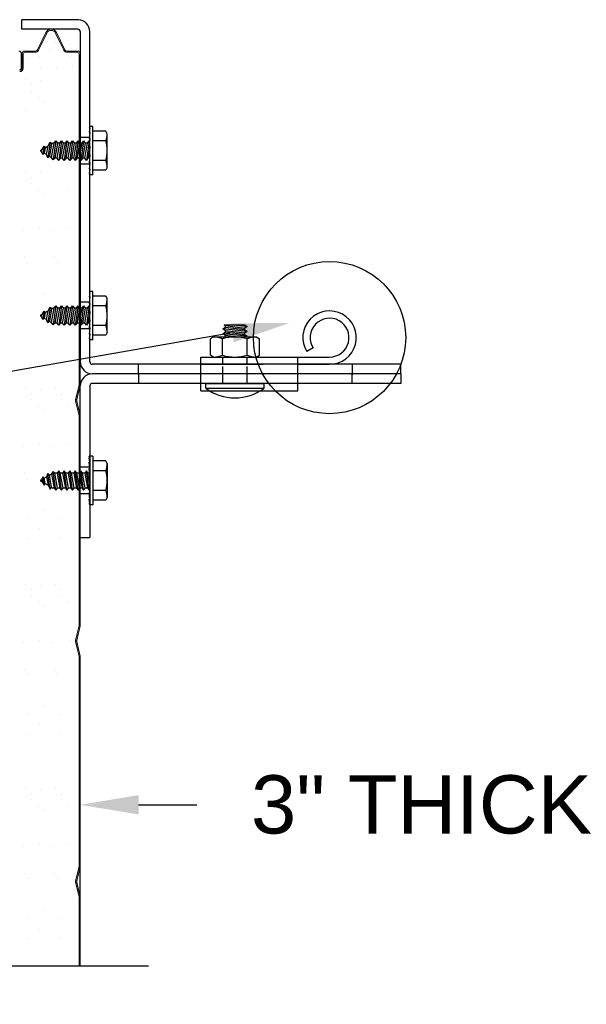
# Model space of a CAD drawing. Header units: inches. Extents: x 168.8 to 189.1, y 234.4 to 247.7.
# Tile 12 of 15: x 174.7 to 175.6, y 243.7 to 245.3. Entities that reach past the tile are written whole.
import ezdxf
from ezdxf import colors
from ezdxf.entities.mleader import LeaderData, LeaderLine
from ezdxf.math import Vec2, Vec3

# ---------------------------------------------------------------- set-up
doc = ezdxf.new("R2010")
doc.units = ezdxf.units.IN
doc.header["$LTSCALE"] = 0.25
doc.header["$MEASUREMENT"] = 0
doc.linetypes.add('HIDDEN', pattern=[0.375, 0.25, -0.125])
doc.layers.add('850', color=7, linetype='Continuous')
doc.layers.add('ANNOTATIONS', color=1, linetype='Continuous')
doc.styles.add('ARIAL', font='arial.ttf', dxfattribs={"height": 0.09375})
doc.dimstyles.new('STANDARD$0', dxfattribs={"dimtxt": 0.09375, "dimasz": 0.09375, "dimexe": 0.03125, "dimexo": 0.046875, "dimgap": 0.09, "dimtad": 0, "dimtih": 1, "dimtoh": 1, "dimdec": 4, "dimzin": 0, "dimdsep": 46, "dimtxsty": 'ARIAL', "dimcen": 0.09, "dimadec": 0, "dimazin": 0, "dimtfac": 1, "dimtdec": 4, "dimtofl": 0, "dimtmove": 0, "dimatfit": 1, "dimfxl": 1, "dimtolj": 1, "dimtzin": 0, "dimarcsym": 0})

# ---------------------------------------------------------------- blocks, each defined once
blk = doc.blocks.new('*D8')
at = {"layer": 'ANNOTATIONS', "color": 0, "lineweight": -2, "transparency": 16777216}
for p, q in [((174.4172, 243.8392), (174.4172, 244.0278)), ((174.7903, 243.8392), (174.7903, 244.0278)), ((174.3234, 243.9966), (174.2297, 243.9966)), ((174.8841, 243.9966), (174.9778, 243.9966))]:
    blk.add_line(p, q, dxfattribs=at)
at = {"layer": 'ANNOTATIONS', "color": 0, "transparency": 16777216}
for points in [[(174.3234, 244.0122), (174.3234, 243.981), (174.4172, 243.9966)], [(174.8841, 244.0122), (174.8841, 243.981), (174.7903, 243.9966)]]:
    blk.add_solid(points, dxfattribs=at)
at = {"layer": 'defpoints', "color": 0, "transparency": 16777216}
for p in [(174.7903, 243.9966), (174.4172, 243.7923), (174.7903, 243.7923)]:
    blk.add_point(p, dxfattribs=at)
at = {"layer": 'ANNOTATIONS', "color": 0, "transparency": 16777216, "insert": (175.3393, 243.9966), "char_height": 0.09375, "attachment_point": 5, "style": 'ARIAL'}
blk.add_mtext('\\A1;3" THICK', dxfattribs=at)

msp = doc.modelspace()

# ---------------------------------------------------------------- linework, layer by layer
at = {"layer": '850', "color": 7}
for p, q in [((174.78743, 245.26093), (174.69632, 245.26093)), ((174.69632, 245.24557), (174.69632, 245.26093)), ((174.78622, 245.24557), (174.69632, 245.24557)), ((174.79032, 245.24168), (174.79032, 244.70989))]:
    msp.add_line(p, q, dxfattribs=at)
at = {"layer": '850'}
for p, q in [((174.78743, 245.26093), (174.69632, 245.26093)), ((174.69632, 245.24557), (174.69632, 245.26093)), ((174.78622, 245.24557), (174.69632, 245.24557)), ((174.79032, 245.24168), (174.79032, 244.70989)), ((174.8057, 244.70989), (174.8057, 245.24168)), ((174.8057, 245.08905), (174.80445, 245.08673)), ((174.8057, 245.08673), (174.80445, 245.07998)), ((174.80445, 245.08673), (174.8057, 245.08673)), ((174.81031, 245.08905), (174.8057, 245.08905)), ((174.81031, 245.01093), (174.81031, 245.08905)), ((174.8057, 245.07147), (174.79032, 245.07147)), ((174.80445, 245.07998), (174.8057, 245.07998)), ((174.8057, 245.07998), (174.80445, 245.06961)), ((174.83131, 245.08155), (174.81031, 245.08155)), ((174.83375, 245.07733), (174.83131, 245.08155)), ((174.83375, 245.02265), (174.83375, 245.07733)), ((174.72881, 245.05199), (174.732, 245.05717)), ((174.732, 245.05717), (174.7301, 245.04382)), ((174.73198, 245.05721), (174.7337, 245.05476)), ((174.73371, 245.05482), (174.73223, 245.04601)), ((174.73371, 245.05482), (174.73851, 245.05759)), ((174.73619, 245.04373), (174.73851, 245.05759)), ((174.74186, 245.06373), (174.73827, 245.03856)), ((174.73851, 245.05759), (174.74186, 245.06373)), ((174.74401, 245.06076), (174.74079, 245.04107)), ((174.74184, 245.06375), (174.74401, 245.06076)), ((174.74401, 245.06076), (174.74613, 245.06199)), ((174.74425, 245.03907), (174.74852, 245.06199)), ((174.74852, 245.06199), (174.74613, 245.06199)), ((174.75106, 245.06561), (174.74671, 245.03513)), ((174.74852, 245.06199), (174.75106, 245.06561)), ((174.7536, 245.06199), (174.74914, 245.03799)), ((174.75106, 245.06561), (174.7536, 245.06199)), ((174.75298, 245.03799), (174.75744, 245.06199)), ((174.75744, 245.06199), (174.7536, 245.06199)), ((174.75998, 245.06561), (174.75552, 245.03436)), ((174.75744, 245.06199), (174.75998, 245.06561)), ((174.76253, 245.06199), (174.75807, 245.03799)), ((174.75998, 245.06561), (174.76253, 245.06199)), ((174.7619, 245.03799), (174.76637, 245.06199)), ((174.76637, 245.06199), (174.76253, 245.06199)), ((174.76891, 245.06561), (174.76445, 245.03436)), ((174.76637, 245.06199), (174.76891, 245.06561)), ((174.77145, 245.06199), (174.76699, 245.03799)), ((174.76891, 245.06561), (174.77145, 245.06199)), ((174.77083, 245.03799), (174.77529, 245.06199)), ((174.77529, 245.06199), (174.77145, 245.06199)), ((174.77783, 245.06561), (174.77337, 245.03436)), ((174.77529, 245.06199), (174.77783, 245.06561)), ((174.78038, 245.06199), (174.77592, 245.03799)), ((174.77783, 245.06561), (174.78038, 245.06199)), ((174.77975, 245.03799), (174.78422, 245.06199)), ((174.78422, 245.06199), (174.78038, 245.06199)), ((174.78676, 245.06561), (174.7823, 245.03436)), ((174.78422, 245.06199), (174.78676, 245.06561)), ((174.7893, 245.06199), (174.78484, 245.03799)), ((174.78676, 245.06561), (174.7893, 245.06199)), ((174.78868, 245.03799), (174.79314, 245.06199)), ((174.79314, 245.06199), (174.7893, 245.06199)), ((174.79568, 245.06561), (174.79122, 245.03436)), ((174.79314, 245.06199), (174.79568, 245.06561)), ((174.79823, 245.06199), (174.79377, 245.03799)), ((174.79568, 245.06561), (174.79823, 245.06199)), ((174.7976, 245.03799), (174.80207, 245.06199)), ((174.80207, 245.06199), (174.79823, 245.06199)), ((174.80461, 245.06561), (174.80015, 245.03436)), ((174.80207, 245.06199), (174.80461, 245.06561)), ((174.80445, 245.06961), (174.8057, 245.06961)), ((174.8057, 245.06961), (174.80445, 245.05688)), ((174.8057, 245.05688), (174.80445, 245.04331)), ((174.80445, 245.05688), (174.8057, 245.05688)), ((174.80461, 245.06561), (174.80522, 245.06474)), ((174.83131, 245.06577), (174.81031, 245.06577)), ((174.72681, 245.05083), (174.72881, 245.05199)), ((174.72681, 245.04914), (174.72814, 245.04838)), ((174.72814, 245.04838), (174.72881, 245.05199)), ((174.73011, 245.04381), (174.72814, 245.04838)), ((174.73223, 245.04601), (174.7301, 245.04382)), ((174.73223, 245.04601), (174.73619, 245.04373)), ((174.73829, 245.03852), (174.73619, 245.04373)), ((174.74079, 245.04107), (174.73827, 245.03856)), ((174.74079, 245.04107), (174.74425, 245.03907)), ((174.74671, 245.03513), (174.74425, 245.03907)), ((174.8052, 245.0515), (174.80269, 245.03799)), ((174.80445, 245.04331), (174.8057, 245.04331)), ((174.8057, 245.04331), (174.80445, 245.03055)), ((174.74914, 245.03799), (174.74671, 245.03513)), ((174.75298, 245.03799), (174.74914, 245.03799)), ((174.75552, 245.03436), (174.75298, 245.03799)), ((174.75807, 245.03799), (174.75552, 245.03436)), ((174.7619, 245.03799), (174.75807, 245.03799)), ((174.76445, 245.03436), (174.7619, 245.03799)), ((174.76699, 245.03799), (174.76445, 245.03436)), ((174.77083, 245.03799), (174.76699, 245.03799)), ((174.77337, 245.03436), (174.77083, 245.03799)), ((174.77592, 245.03799), (174.77337, 245.03436)), ((174.77975, 245.03799), (174.77592, 245.03799)), ((174.7823, 245.03436), (174.77975, 245.03799)), ((174.78484, 245.03799), (174.7823, 245.03436)), ((174.78868, 245.03799), (174.78484, 245.03799)), ((174.79122, 245.03436), (174.78868, 245.03799)), ((174.8057, 245.0285), (174.79032, 245.0285)), ((174.79377, 245.03799), (174.79122, 245.03436)), ((174.7976, 245.03799), (174.79377, 245.03799)), ((174.80015, 245.03436), (174.7976, 245.03799)), ((174.80269, 245.03799), (174.80015, 245.03436)), ((174.80518, 245.03799), (174.80269, 245.03799)), ((174.8057, 245.03055), (174.80445, 245.02014)), ((174.80445, 245.03055), (174.8057, 245.03055)), ((174.83131, 245.03421), (174.81031, 245.03421)), ((174.83375, 245.02265), (174.83131, 245.01843)), ((174.80445, 245.02014), (174.8057, 245.02014)), ((174.8057, 245.02014), (174.80445, 245.01332)), ((174.8057, 245.01332), (174.80445, 245.01093)), ((174.80445, 245.01332), (174.8057, 245.01332)), ((174.81031, 245.01093), (174.80445, 245.01093)), ((174.83131, 245.01843), (174.81031, 245.01843)), ((174.8057, 244.82343), (174.80445, 244.82111)), ((174.8057, 244.82111), (174.80445, 244.81436)), ((174.80445, 244.82111), (174.8057, 244.82111)), ((174.81031, 244.82343), (174.8057, 244.82343)), ((174.81031, 244.7453), (174.81031, 244.82343)), ((174.8057, 244.80585), (174.79032, 244.80585)), ((174.80445, 244.81436), (174.8057, 244.81436)), ((174.8057, 244.81436), (174.80445, 244.80399)), ((174.80445, 244.80399), (174.8057, 244.80399)), ((174.8057, 244.80399), (174.80445, 244.79125)), ((174.83131, 244.81593), (174.81031, 244.81593)), ((174.83375, 244.8117), (174.83131, 244.81593)), ((174.83375, 244.75703), (174.83375, 244.8117)), ((174.72681, 244.78521), (174.72881, 244.78636)), ((174.72814, 244.78275), (174.72881, 244.78636)), ((174.72881, 244.78636), (174.732, 244.79155)), ((174.732, 244.79155), (174.7301, 244.7782)), ((174.73198, 244.79158), (174.7337, 244.78913)), ((174.73371, 244.78919), (174.73223, 244.78039)), ((174.73371, 244.78919), (174.73851, 244.79196)), ((174.73619, 244.7781), (174.73851, 244.79196)), ((174.74186, 244.7981), (174.73827, 244.77293)), ((174.73851, 244.79196), (174.74186, 244.7981)), ((174.74401, 244.79514), (174.74079, 244.77545)), ((174.74184, 244.79813), (174.74401, 244.79514)), ((174.74401, 244.79514), (174.74613, 244.79636)), ((174.74425, 244.77345), (174.74852, 244.79636)), ((174.74852, 244.79636), (174.74613, 244.79636)), ((174.75106, 244.79999), (174.74671, 244.76951)), ((174.74852, 244.79636), (174.75106, 244.79999)), ((174.7536, 244.79636), (174.74914, 244.77236)), ((174.75106, 244.79999), (174.7536, 244.79636)), ((174.75298, 244.77236), (174.75744, 244.79636)), ((174.75744, 244.79636), (174.7536, 244.79636)), ((174.75998, 244.79999), (174.75552, 244.76874)), ((174.75744, 244.79636), (174.75998, 244.79999)), ((174.76253, 244.79636), (174.75807, 244.77236)), ((174.75998, 244.79999), (174.76253, 244.79636)), ((174.7619, 244.77236), (174.76637, 244.79636)), ((174.76637, 244.79636), (174.76253, 244.79636)), ((174.76891, 244.79999), (174.76445, 244.76874)), ((174.76637, 244.79636), (174.76891, 244.79999)), ((174.77145, 244.79636), (174.76699, 244.77236)), ((174.76891, 244.79999), (174.77145, 244.79636)), ((174.77083, 244.77236), (174.77529, 244.79636)), ((174.77529, 244.79636), (174.77145, 244.79636)), ((174.77783, 244.79999), (174.77337, 244.76874)), ((174.77529, 244.79636), (174.77783, 244.79999)), ((174.78038, 244.79636), (174.77592, 244.77236)), ((174.77783, 244.79999), (174.78038, 244.79636)), ((174.77975, 244.77236), (174.78422, 244.79636)), ((174.78422, 244.79636), (174.78038, 244.79636)), ((174.78676, 244.79999), (174.7823, 244.76874)), ((174.78422, 244.79636), (174.78676, 244.79999)), ((174.7893, 244.79636), (174.78484, 244.77236)), ((174.78676, 244.79999), (174.7893, 244.79636)), ((174.78868, 244.77236), (174.79314, 244.79636)), ((174.79314, 244.79636), (174.7893, 244.79636)), ((174.79568, 244.79999), (174.79122, 244.76874)), ((174.79314, 244.79636), (174.79568, 244.79999)), ((174.79823, 244.79636), (174.79377, 244.77236)), ((174.79568, 244.79999), (174.79823, 244.79636)), ((174.7976, 244.77236), (174.80207, 244.79636)), ((174.80207, 244.79636), (174.79823, 244.79636)), ((174.80461, 244.79999), (174.80015, 244.76874)), ((174.80207, 244.79636), (174.80461, 244.79999)), ((174.8052, 244.78588), (174.80269, 244.77236)), ((174.8057, 244.79125), (174.80445, 244.77769)), ((174.80445, 244.79125), (174.8057, 244.79125)), ((174.80461, 244.79999), (174.80522, 244.79912)), ((174.83131, 244.80015), (174.81031, 244.80015)), ((174.72681, 244.78352), (174.72814, 244.78275)), ((174.73011, 244.77818), (174.72814, 244.78275)), ((174.73223, 244.78039), (174.7301, 244.7782)), ((174.73223, 244.78039), (174.73619, 244.7781)), ((174.73829, 244.77289), (174.73619, 244.7781)), ((174.74079, 244.77545), (174.73827, 244.77293)), ((174.74079, 244.77545), (174.74425, 244.77345)), ((174.74671, 244.76951), (174.74425, 244.77345)), ((174.74914, 244.77236), (174.74671, 244.76951)), ((174.75298, 244.77236), (174.74914, 244.77236)), ((174.75552, 244.76874), (174.75298, 244.77236)), ((174.75807, 244.77236), (174.75552, 244.76874)), ((174.7619, 244.77236), (174.75807, 244.77236)), ((174.76445, 244.76874), (174.7619, 244.77236)), ((174.76699, 244.77236), (174.76445, 244.76874)), ((174.77083, 244.77236), (174.76699, 244.77236)), ((174.77337, 244.76874), (174.77083, 244.77236)), ((174.77592, 244.77236), (174.77337, 244.76874)), ((174.77975, 244.77236), (174.77592, 244.77236)), ((174.7823, 244.76874), (174.77975, 244.77236)), ((174.78484, 244.77236), (174.7823, 244.76874)), ((174.78868, 244.77236), (174.78484, 244.77236)), ((174.79122, 244.76874), (174.78868, 244.77236)), ((174.79377, 244.77236), (174.79122, 244.76874)), ((174.7976, 244.77236), (174.79377, 244.77236)), ((174.80015, 244.76874), (174.7976, 244.77236)), ((174.80269, 244.77236), (174.80015, 244.76874)), ((174.80518, 244.77236), (174.80269, 244.77236)), ((174.80445, 244.77769), (174.8057, 244.77769)), ((174.8057, 244.77769), (174.80445, 244.76493)), ((174.8057, 244.76288), (174.79032, 244.76288)), ((174.8057, 244.76493), (174.80445, 244.75451)), ((174.80445, 244.76493), (174.8057, 244.76493)), ((174.80445, 244.75451), (174.8057, 244.75451)), ((174.8057, 244.75451), (174.80445, 244.74769)), ((174.83131, 244.76858), (174.81031, 244.76858)), ((174.83375, 244.75703), (174.83131, 244.7528)), ((174.8057, 244.74769), (174.80445, 244.7453)), ((174.80445, 244.74769), (174.8057, 244.74769)), ((174.81031, 244.7453), (174.80445, 244.7453)), ((174.83131, 244.7528), (174.81031, 244.7528)), ((175.16481, 244.73258), (175.15483, 244.72644)), ((175.30595, 244.70599), (174.8096, 244.70599)), ((174.88407, 244.69061), (174.88407, 244.70599)), ((174.98439, 244.66302), (174.98439, 244.71771)), ((174.98439, 244.71771), (175.14064, 244.71771)), ((174.98439, 244.71771), (175.19142, 244.71771)), ((175.14064, 244.66302), (175.14064, 244.71771)), ((175.14064, 244.70599), (175.19142, 244.70599)), ((175.22782, 244.70599), (175.22782, 244.69061)), ((175.30595, 244.69061), (175.30595, 244.70599)), ((175.30595, 244.69061), (174.8096, 244.69061)), ((175.30595, 244.69061), (174.8096, 244.69061)), ((174.88407, 244.69061), (174.88407, 244.67524)), ((175.22782, 244.69215), (175.22936, 244.69061)), ((175.22782, 244.68908), (175.22936, 244.69061)), ((175.22782, 244.67524), (175.22782, 244.69061)), ((175.30595, 244.69061), (175.30595, 244.67524)), ((175.30595, 244.67524), (174.8096, 244.67524)), ((174.79032, 244.42716), (174.79032, 244.67134)), ((174.8057, 244.67134), (174.8057, 244.42716)), ((174.98439, 244.66302), (175.14064, 244.66302)), ((174.8057, 244.55541), (174.80445, 244.5578)), ((174.81031, 244.5578), (174.80445, 244.5578)), ((174.80445, 244.55541), (174.8057, 244.55541)), ((174.8057, 244.54859), (174.80445, 244.55541)), ((174.8057, 244.53818), (174.80445, 244.54859)), ((174.80445, 244.54859), (174.8057, 244.54859)), ((174.81031, 244.5578), (174.81031, 244.47968)), ((174.83131, 244.5503), (174.81031, 244.5503)), ((174.83375, 244.54608), (174.83131, 244.5503)), ((174.74671, 244.53359), (174.74425, 244.52966)), ((174.74914, 244.53074), (174.74671, 244.53359)), ((174.75106, 244.50311), (174.74671, 244.53359)), ((174.75552, 244.53436), (174.75298, 244.53074)), ((174.75807, 244.53074), (174.75552, 244.53436)), ((174.75998, 244.50311), (174.75552, 244.53436)), ((174.76445, 244.53436), (174.7619, 244.53074)), ((174.76699, 244.53074), (174.76445, 244.53436)), ((174.76891, 244.50311), (174.76445, 244.53436)), ((174.77337, 244.53436), (174.77083, 244.53074)), ((174.77592, 244.53074), (174.77337, 244.53436)), ((174.77783, 244.50311), (174.77337, 244.53436)), ((174.7823, 244.53436), (174.77975, 244.53074)), ((174.78484, 244.53074), (174.7823, 244.53436)), ((174.78676, 244.50311), (174.7823, 244.53436)), ((174.79122, 244.53436), (174.78868, 244.53074)), ((174.8057, 244.54022), (174.79032, 244.54022)), ((174.79377, 244.53074), (174.79122, 244.53436)), ((174.79568, 244.50311), (174.79122, 244.53436)), ((174.80015, 244.53436), (174.7976, 244.53074)), ((174.80269, 244.53074), (174.80015, 244.53436)), ((174.80461, 244.50311), (174.80015, 244.53436)), ((174.80445, 244.53818), (174.8057, 244.53818)), ((174.8057, 244.52542), (174.80445, 244.53818)), ((174.83131, 244.53452), (174.81031, 244.53452)), ((174.83375, 244.54608), (174.83375, 244.4914)), ((174.72681, 244.51958), (174.72814, 244.52035)), ((174.72681, 244.51789), (174.72881, 244.51674)), ((174.73011, 244.52492), (174.72814, 244.52035)), ((174.72814, 244.52035), (174.72881, 244.51674)), ((174.72881, 244.51674), (174.732, 244.51155)), ((174.732, 244.51155), (174.7301, 244.52491)), ((174.73223, 244.52272), (174.7301, 244.52491)), ((174.73223, 244.52272), (174.73619, 244.525)), ((174.73371, 244.51391), (174.73223, 244.52272)), ((174.73829, 244.53021), (174.73619, 244.525)), ((174.73619, 244.525), (174.73851, 244.51114)), ((174.74186, 244.505), (174.73827, 244.53017)), ((174.74079, 244.52765), (174.73827, 244.53017)), ((174.74079, 244.52765), (174.74425, 244.52966)), ((174.74401, 244.50797), (174.74079, 244.52765)), ((174.74425, 244.52966), (174.74852, 244.50674)), ((174.75298, 244.53074), (174.74914, 244.53074)), ((174.7536, 244.50674), (174.74914, 244.53074)), ((174.75298, 244.53074), (174.75744, 244.50674)), ((174.7619, 244.53074), (174.75807, 244.53074)), ((174.76253, 244.50674), (174.75807, 244.53074)), ((174.7619, 244.53074), (174.76637, 244.50674)), ((174.77083, 244.53074), (174.76699, 244.53074)), ((174.77145, 244.50674), (174.76699, 244.53074)), ((174.77083, 244.53074), (174.77529, 244.50674)), ((174.77975, 244.53074), (174.77592, 244.53074)), ((174.78038, 244.50674), (174.77592, 244.53074)), ((174.77975, 244.53074), (174.78422, 244.50674)), ((174.78868, 244.53074), (174.78484, 244.53074)), ((174.7893, 244.50674), (174.78484, 244.53074)), ((174.78868, 244.53074), (174.79314, 244.50674)), ((174.7976, 244.53074), (174.79377, 244.53074)), ((174.79823, 244.50674), (174.79377, 244.53074)), ((174.7976, 244.53074), (174.80207, 244.50674)), ((174.80518, 244.53074), (174.80269, 244.53074)), ((174.8052, 244.51723), (174.80269, 244.53074)), ((174.8057, 244.51185), (174.80445, 244.52542)), ((174.80445, 244.52542), (174.8057, 244.52542)), ((174.73198, 244.51152), (174.7337, 244.51397)), ((174.73371, 244.51391), (174.73851, 244.51114)), ((174.73851, 244.51114), (174.74186, 244.505)), ((174.74184, 244.50498), (174.74401, 244.50797)), ((174.74401, 244.50797), (174.74613, 244.50674)), ((174.74852, 244.50674), (174.74613, 244.50674)), ((174.74852, 244.50674), (174.75106, 244.50311)), ((174.75106, 244.50311), (174.7536, 244.50674)), ((174.75744, 244.50674), (174.7536, 244.50674)), ((174.75744, 244.50674), (174.75998, 244.50311)), ((174.75998, 244.50311), (174.76253, 244.50674)), ((174.76637, 244.50674), (174.76253, 244.50674)), ((174.76637, 244.50674), (174.76891, 244.50311)), ((174.76891, 244.50311), (174.77145, 244.50674)), ((174.77529, 244.50674), (174.77145, 244.50674)), ((174.77529, 244.50674), (174.77783, 244.50311)), ((174.77783, 244.50311), (174.78038, 244.50674)), ((174.78422, 244.50674), (174.78038, 244.50674)), ((174.78422, 244.50674), (174.78676, 244.50311)), ((174.78676, 244.50311), (174.7893, 244.50674)), ((174.79314, 244.50674), (174.7893, 244.50674)), ((174.79314, 244.50674), (174.79568, 244.50311)), ((174.79568, 244.50311), (174.79823, 244.50674)), ((174.80207, 244.50674), (174.79823, 244.50674)), ((174.80207, 244.50674), (174.80461, 244.50311)), ((174.80445, 244.51185), (174.8057, 244.51185)), ((174.8057, 244.49911), (174.80445, 244.51185)), ((174.80461, 244.50311), (174.80522, 244.50398)), ((174.83131, 244.50296), (174.81031, 244.50296)), ((174.8057, 244.49725), (174.79032, 244.49725)), ((174.80445, 244.49911), (174.8057, 244.49911)), ((174.8057, 244.48875), (174.80445, 244.49911)), ((174.8057, 244.482), (174.80445, 244.48875)), ((174.80445, 244.48875), (174.8057, 244.48875)), ((174.83131, 244.48718), (174.81031, 244.48718)), ((174.83375, 244.4914), (174.83131, 244.48718)), ((174.8057, 244.47968), (174.80445, 244.482)), ((174.80445, 244.482), (174.8057, 244.482)), ((174.81031, 244.47968), (174.8057, 244.47968)), ((174.79032, 244.42716), (174.8057, 244.42716)), ((174.66173, 243.73745), (174.89991, 243.73745))]:
    msp.add_line(p, q, dxfattribs=at)
at = {"layer": '850', "color": 7, "linetype": 'Continuous', "lineweight": 15}
for p, q in [((174.7348, 245.24017), (174.72131, 245.21252)), ((174.723, 245.21169), (174.73648, 245.23935)), ((174.7348, 245.24017), (174.73648, 245.23935)), ((174.75041, 245.23935), (174.7521, 245.24017)), ((174.75041, 245.23935), (174.7639, 245.21169)), ((174.76559, 245.21252), (174.7521, 245.24017)), ((174.69532, 245.20666), (174.69532, 245.18291)), ((174.69657, 245.20541), (174.69845, 245.20541)), ((174.69657, 245.20541), (174.69657, 245.18291)), ((174.69845, 245.18291), (174.69845, 245.20541)), ((174.70157, 245.20854), (174.70157, 245.21041)), ((174.71794, 245.21041), (174.70157, 245.21041)), ((174.70157, 245.20854), (174.71794, 245.20854)), ((174.71794, 245.21041), (174.71794, 245.20854)), ((174.723, 245.21169), (174.72131, 245.21252)), ((174.76559, 245.21252), (174.7639, 245.21169)), ((174.76896, 245.20854), (174.76896, 245.21041)), ((174.78532, 245.21041), (174.76896, 245.21041)), ((174.76896, 245.20854), (174.78532, 245.20854)), ((174.78532, 245.21041), (174.78532, 245.20854)), ((174.78845, 245.20541), (174.78845, 245.13541)), ((174.78845, 245.20541), (174.79032, 245.20541)), ((174.78845, 244.67358), (174.78845, 245.20541)), ((174.79032, 244.67358), (174.79032, 245.20541)), ((174.69845, 245.18291), (174.69657, 245.18291)), ((174.78845, 245.01041), (174.78845, 244.86041)), ((174.78845, 244.73541), (174.78845, 244.67291)), ((174.78245, 244.64791), (174.78845, 244.67291)), ((174.78277, 244.64924), (174.78834, 244.67269)), ((174.7846, 244.64881), (174.79017, 244.67225)), ((174.78834, 244.67269), (174.79017, 244.67225)), ((174.79032, 244.67358), (174.78845, 244.67358)), ((174.78845, 244.62291), (174.78245, 244.64791)), ((174.7846, 244.64881), (174.78277, 244.64924)), ((174.78277, 244.64658), (174.7846, 244.64701)), ((174.78834, 244.62313), (174.78277, 244.64658)), ((174.79017, 244.62357), (174.7846, 244.64701)), ((174.79017, 244.62357), (174.78834, 244.62313)), ((174.78845, 244.62291), (174.78845, 244.28541)), ((174.78845, 244.62224), (174.79032, 244.62224)), ((174.78845, 244.28608), (174.78845, 244.62224)), ((174.79032, 244.28608), (174.79032, 244.62224)), ((174.78245, 244.26041), (174.78845, 244.28541)), ((174.78277, 244.26174), (174.78834, 244.28519)), ((174.7846, 244.26131), (174.79017, 244.28476)), ((174.78834, 244.28519), (174.79017, 244.28476)), ((174.79032, 244.28608), (174.78845, 244.28608)), ((174.7846, 244.26131), (174.78277, 244.26174)), ((174.78845, 244.23541), (174.78245, 244.26041)), ((174.78277, 244.25908), (174.7846, 244.25951)), ((174.78834, 244.23563), (174.78277, 244.25908)), ((174.79017, 244.23607), (174.7846, 244.25951)), ((174.79017, 244.23607), (174.78834, 244.23563)), ((174.78845, 244.23541), (174.78845, 243.89791)), ((174.78845, 244.23474), (174.79032, 244.23474)), ((174.78845, 243.89858), (174.78845, 244.23474)), ((174.79032, 243.89858), (174.79032, 244.23474)), ((174.78245, 243.87291), (174.78845, 243.89791)), ((174.78277, 243.87424), (174.78834, 243.89769)), ((174.7846, 243.87381), (174.79017, 243.89726)), ((174.78834, 243.89769), (174.79017, 243.89726)), ((174.79032, 243.89858), (174.78845, 243.89858)), ((174.78845, 243.84791), (174.78245, 243.87291)), ((174.7846, 243.87381), (174.78277, 243.87424)), ((174.78277, 243.87158), (174.7846, 243.87201)), ((174.78834, 243.84813), (174.78277, 243.87158)), ((174.79017, 243.84857), (174.7846, 243.87201)), ((174.79017, 243.84857), (174.78834, 243.84813)), ((174.78845, 243.84791), (174.78845, 243.73745)), ((174.78845, 243.84724), (174.79032, 243.84724)), ((174.78845, 243.73745), (174.78845, 243.84724)), ((174.79032, 243.73745), (174.79032, 243.84724))]:
    msp.add_line(p, q, dxfattribs=at)
at = {"layer": '850', "color": 0}
for p, q in [((174.7389, 245.23639), (174.7389, 245.23639)), ((174.74359, 245.23748), (174.74359, 245.23748)), ((174.73709, 245.22593), (174.73709, 245.22593)), ((174.74142, 245.2133), (174.74142, 245.2133)), ((174.75081, 245.22413), (174.75081, 245.22413)), ((174.70858, 245.19887), (174.70858, 245.19887)), ((174.7241, 245.20176), (174.7241, 245.20176)), ((174.75586, 245.2115), (174.75586, 245.2115)), ((174.77283, 245.20212), (174.77283, 245.20212)), ((174.72554, 245.18371), (174.72554, 245.18371)), ((174.75189, 245.18371), (174.75189, 245.18371)), ((174.77825, 245.18624), (174.77825, 245.18624)), ((174.70252, 245.16423), (174.70252, 245.16423)), ((174.71174, 245.15579), (174.71174, 245.15579)), ((174.72554, 245.16282), (174.72554, 245.16282)), ((174.71128, 245.14593), (174.71128, 245.14593)), ((174.72292, 245.13451), (174.72292, 245.13451)), ((174.73056, 245.12916), (174.73056, 245.12916)), ((174.70199, 245.11447), (174.70199, 245.11447)), ((174.70252, 245.01568), (174.70252, 245.01568)), ((174.71174, 245.00723), (174.71174, 245.00723)), ((174.72554, 245.01426), (174.72554, 245.01426)), ((174.71128, 244.99738), (174.71128, 244.99738)), ((174.72292, 244.98596), (174.72292, 244.98596)), ((174.73056, 244.9806), (174.73056, 244.9806)), ((174.77121, 244.98596), (174.77121, 244.98596)), ((174.69863, 244.9217), (174.69863, 244.9217)), ((174.72466, 244.92512), (174.72466, 244.92512)), ((174.74692, 244.9217), (174.74692, 244.9217)), ((174.77295, 244.92512), (174.77295, 244.92512)), ((174.70058, 244.8791), (174.70058, 244.8791)), ((174.70498, 244.87009), (174.70498, 244.87009)), ((174.74887, 244.8791), (174.74887, 244.8791)), ((174.75327, 244.87009), (174.75327, 244.87009)), ((174.73345, 244.81949), (174.73345, 244.81949)), ((174.70252, 244.66755), (174.70252, 244.66755)), ((174.71174, 244.65911), (174.71174, 244.65911)), ((174.72554, 244.66614), (174.72554, 244.66614)), ((174.75081, 244.66755), (174.75081, 244.66755)), ((174.76003, 244.65911), (174.76003, 244.65911)), ((174.71128, 244.64925), (174.71128, 244.64925)), ((174.75957, 244.64925), (174.75957, 244.64925)), ((174.72292, 244.63783), (174.72292, 244.63783)), ((174.73056, 244.63248), (174.73056, 244.63248)), ((174.77121, 244.63783), (174.77121, 244.63783)), ((174.69863, 244.57357), (174.69863, 244.57357)), ((174.72466, 244.577), (174.72466, 244.577)), ((174.74692, 244.57357), (174.74692, 244.57357)), ((174.77295, 244.577), (174.77295, 244.577)), ((174.70058, 244.53097), (174.70058, 244.53097)), ((174.74887, 244.53097), (174.74887, 244.53097)), ((174.70498, 244.52196), (174.70498, 244.52196)), ((174.75327, 244.52196), (174.75327, 244.52196)), ((174.73345, 244.47137), (174.73345, 244.47137)), ((174.70624, 244.45794), (174.70624, 244.45794)), ((174.75453, 244.45794), (174.75453, 244.45794)), ((174.72511, 244.44124), (174.72511, 244.44124)), ((174.70813, 244.42562), (174.70813, 244.42562)), ((174.75642, 244.42562), (174.75642, 244.42562)), ((174.70252, 244.35185), (174.70252, 244.35185)), ((174.71174, 244.3434), (174.71174, 244.3434)), ((174.72554, 244.35043), (174.72554, 244.35043)), ((174.75081, 244.35185), (174.75081, 244.35185)), ((174.76003, 244.3434), (174.76003, 244.3434)), ((174.71128, 244.33355), (174.71128, 244.33355)), ((174.75957, 244.33355), (174.75957, 244.33355)), ((174.72292, 244.32212), (174.72292, 244.32212)), ((174.73056, 244.31677), (174.73056, 244.31677)), ((174.77121, 244.32212), (174.77121, 244.32212)), ((174.69863, 244.25787), (174.69863, 244.25787)), ((174.72466, 244.26129), (174.72466, 244.26129)), ((174.74692, 244.25787), (174.74692, 244.25787)), ((174.77295, 244.26129), (174.77295, 244.26129)), ((174.70058, 244.21527), (174.70058, 244.21527)), ((174.74887, 244.21527), (174.74887, 244.21527)), ((174.70498, 244.20626), (174.70498, 244.20626)), ((174.75327, 244.20626), (174.75327, 244.20626)), ((174.73345, 244.15566), (174.73345, 244.15566)), ((174.70624, 244.14223), (174.70624, 244.14223)), ((174.75453, 244.14223), (174.75453, 244.14223)), ((174.72511, 244.12554), (174.72511, 244.12554)), ((174.70813, 244.10992), (174.70813, 244.10992)), ((174.75642, 244.10992), (174.75642, 244.10992)), ((174.70252, 244.0229), (174.70252, 244.0229)), ((174.71174, 244.01445), (174.71174, 244.01445)), ((174.72554, 244.02148), (174.72554, 244.02148)), ((174.75081, 244.0229), (174.75081, 244.0229)), ((174.76003, 244.01445), (174.76003, 244.01445)), ((174.71128, 244.0046), (174.71128, 244.0046)), ((174.72292, 243.99317), (174.72292, 243.99317)), ((174.75957, 244.0046), (174.75957, 244.0046)), ((174.77121, 243.99317), (174.77121, 243.99317)), ((174.73056, 243.98782), (174.73056, 243.98782)), ((174.69863, 243.92892), (174.69863, 243.92892)), ((174.72466, 243.93234), (174.72466, 243.93234)), ((174.74692, 243.92892), (174.74692, 243.92892)), ((174.77295, 243.93234), (174.77295, 243.93234)), ((174.70058, 243.88632), (174.70058, 243.88632)), ((174.74887, 243.88632), (174.74887, 243.88632)), ((174.70498, 243.87731), (174.70498, 243.87731)), ((174.75327, 243.87731), (174.75327, 243.87731)), ((174.73345, 243.82671), (174.73345, 243.82671)), ((174.70624, 243.81328), (174.70624, 243.81328)), ((174.75453, 243.81328), (174.75453, 243.81328)), ((174.72511, 243.79659), (174.72511, 243.79659)), ((174.70813, 243.78097), (174.70813, 243.78097)), ((174.75642, 243.78097), (174.75642, 243.78097))]:
    msp.add_line(p, q, dxfattribs=at)
at = {"layer": '850', "linetype": 'Continuous', "ltscale": 0.5}
for p, q in [((175.05545, 244.76899), (175.02203, 244.76899)), ((175.02378, 244.76778), (175.02203, 244.76899)), ((175.02378, 244.76778), (175.02203, 244.76899)), ((175.05861, 244.7668), (175.03674, 244.76899)), ((175.05545, 244.76899), (175.05861, 244.7668)), ((175.01955, 244.7629), (175.02378, 244.76583)), ((175.01955, 244.7629), (175.02378, 244.76583)), ((175.05861, 244.75899), (175.01955, 244.7629)), ((175.02378, 244.75997), (175.01955, 244.7629)), ((175.02378, 244.75997), (175.01955, 244.7629)), ((175.01955, 244.75508), (175.02378, 244.75801)), ((175.01955, 244.75508), (175.02378, 244.75801)), ((175.05861, 244.75118), (175.01955, 244.75508)), ((175.02378, 244.75215), (175.01955, 244.75508)), ((175.02378, 244.75215), (175.01955, 244.75508)), ((175.05438, 244.76387), (175.02378, 244.76778)), ((175.05438, 244.76387), (175.02378, 244.76778)), ((175.02378, 244.76583), (175.02378, 244.76778)), ((175.02378, 244.76583), (175.02378, 244.76778)), ((175.02378, 244.76583), (175.05438, 244.76192)), ((175.02378, 244.76583), (175.05438, 244.76192)), ((175.05438, 244.75606), (175.02378, 244.75997)), ((175.05438, 244.75606), (175.02378, 244.75997)), ((175.02378, 244.75801), (175.02378, 244.75997)), ((175.02378, 244.75801), (175.02378, 244.75997)), ((175.02378, 244.75801), (175.05438, 244.75411)), ((175.02378, 244.75801), (175.05438, 244.75411)), ((175.05861, 244.7668), (175.05438, 244.76387)), ((175.05861, 244.7668), (175.05438, 244.76387)), ((175.05438, 244.76192), (175.05438, 244.76387)), ((175.05438, 244.76192), (175.05438, 244.76387)), ((175.05438, 244.76192), (175.05861, 244.75899)), ((175.05861, 244.75899), (175.05438, 244.75606)), ((175.05861, 244.75899), (175.05438, 244.75606)), ((175.05438, 244.75411), (175.05438, 244.75606)), ((175.05438, 244.75411), (175.05438, 244.75606)), ((175.05438, 244.75411), (175.05861, 244.75118)), ((175.00489, 244.75005), (174.99961, 244.747)), ((174.99961, 244.72076), (174.99961, 244.747)), ((175.00489, 244.75005), (175.07323, 244.75005)), ((175.01934, 244.72076), (175.01934, 244.747)), ((175.02357, 244.75005), (175.02378, 244.7502)), ((175.02357, 244.75005), (175.02378, 244.7502)), ((175.04022, 244.75005), (175.02378, 244.75215)), ((175.04022, 244.75005), (175.02378, 244.75215)), ((175.02378, 244.7502), (175.02378, 244.75215)), ((175.02378, 244.7502), (175.02378, 244.75215)), ((175.02378, 244.7502), (175.02492, 244.75005)), ((175.02378, 244.7502), (175.02492, 244.75005)), ((175.05861, 244.75118), (175.05699, 244.75005)), ((175.05861, 244.75118), (175.05699, 244.75005)), ((175.05879, 244.72076), (175.05879, 244.747)), ((175.07323, 244.75005), (175.07852, 244.747)), ((175.07852, 244.72076), (175.07852, 244.747)), ((175.00489, 244.71771), (174.99961, 244.72076)), ((175.00489, 244.71771), (175.07323, 244.71771)), ((175.07323, 244.71771), (175.07852, 244.72076))]:
    msp.add_line(p, q, dxfattribs=at)
at = {"layer": '850', "linetype": 'HIDDEN'}
for p, q in [((174.98439, 244.70599), (175.14064, 244.70599)), ((174.9922, 244.67524), (175.08595, 244.67524)), ((174.9922, 244.66743), (174.9922, 244.67524)), ((175.08595, 244.66743), (175.08595, 244.67524)), ((174.9922, 244.66743), (175.08595, 244.66743))]:
    msp.add_line(p, q, dxfattribs=at)
at = {"layer": '850', "linetype": 'HIDDEN', "ltscale": 0.5}
for p, q in [((175.01955, 244.70599), (175.01955, 244.71771)), ((175.05861, 244.70599), (175.05861, 244.71771)), ((175.01955, 244.67524), (175.01955, 244.70233)), ((175.05861, 244.67524), (175.05861, 244.70233))]:
    msp.add_line(p, q, dxfattribs=at)
at = {"layer": '850'}
msp.add_circle((175.19142, 244.74896), 0.1225, dxfattribs=at)
at = {"layer": '850', "color": 7}
for radius, end in [(0.01928, 87), (0.0039, 93)]:
    msp.add_arc((174.78642, 245.24168), radius, 0, end, dxfattribs=at)
at = {"layer": '850'}
for centre, radius, start, end in [((174.78642, 245.24168), 0.01927, 0, 87), ((174.78642, 245.24168), 0.0039, 0, 93), ((174.79908, 245.07861), 0.03469, 338.27529, 357.87816), ((174.77975, 245.04972), 0.054, 343.30599, 17.29197), ((174.7273, 245.04999), 0.000977, 120, 240), ((174.79908, 245.02137), 0.03469, 2.12184, 21.72471), ((174.79908, 244.81298), 0.03469, 338.27529, 357.87816), ((174.7273, 244.78436), 0.000977, 120, 240), ((174.77975, 244.78409), 0.054, 343.30599, 17.29197), ((175.19142, 244.74896), 0.04297, 270, 211.6075), ((175.19142, 244.74896), 0.03125, 270, 211.6075), ((174.79908, 244.75574), 0.03469, 2.12184, 21.72471), ((174.8096, 244.70989), 0.01927, 180, 270), ((174.8096, 244.70989), 0.0039, 180, 270), ((174.8096, 244.67134), 0.01927, 90, 180), ((174.8096, 244.67134), 0.0039, 90, 180), ((174.79908, 244.54736), 0.03469, 338.27529, 357.87816), ((174.77975, 244.51901), 0.054, 342.70803, 16.69401), ((174.7273, 244.51874), 0.000977, 120, 240), ((174.79908, 244.49012), 0.03469, 2.12184, 21.72471)]:
    msp.add_arc(centre, radius, start, end, dxfattribs=at)
at = {"layer": '850', "color": 7, "linetype": 'Continuous', "lineweight": 15}
for centre, radius, start, end in [((174.74345, 245.23595), 0.00963, 26, 154), ((174.74345, 245.23595), 0.00775, 26, 154), ((174.69157, 245.20666), 0.00375, 360, 90), ((174.70157, 245.20541), 0.005, 90, 180), ((174.70157, 245.20541), 0.00312, 90, 180), ((174.71794, 245.21416), 0.00375, 270, 334), ((174.71794, 245.21416), 0.00562, 270, 334), ((174.76896, 245.21416), 0.00562, 206, 270), ((174.76896, 245.21416), 0.00375, 206, 270), ((174.78532, 245.20541), 0.005, 360, 90), ((174.78532, 245.20541), 0.00313, 360, 90), ((174.69282, 245.18291), 0.00563, 270, 360), ((174.69282, 245.18291), 0.00375, 270, 360), ((174.69282, 245.18291), 0.0025, 270, 360), ((174.78457, 244.67358), 0.00388, 346.63978, 360), ((174.78457, 244.67358), 0.00575, 346.63978, 360), ((174.78837, 244.64791), 0.00575, 166.63978, 193.36022), ((174.78837, 244.64791), 0.00388, 166.63978, 193.36022), ((174.78457, 244.62224), 0.00388, 360, 13.36022), ((174.78457, 244.62224), 0.00575, 360, 13.36022), ((174.78457, 244.28608), 0.00388, 346.63978, 360), ((174.78457, 244.28608), 0.00575, 346.63978, 360), ((174.78837, 244.26041), 0.00575, 166.63978, 193.36022), ((174.78837, 244.26041), 0.00388, 166.63978, 193.36022), ((174.78457, 244.23474), 0.00388, 360, 13.36022), ((174.78457, 244.23474), 0.00575, 360, 13.36022), ((174.78457, 243.89858), 0.00388, 346.63978, 360), ((174.78457, 243.89858), 0.00575, 346.63978, 360), ((174.78837, 243.87291), 0.00575, 166.63978, 193.36022), ((174.78837, 243.87291), 0.00387, 166.63978, 193.36022), ((174.78457, 243.84724), 0.00388, 360, 13.36022), ((174.78457, 243.84724), 0.00575, 360, 13.36022)]:
    msp.add_arc(centre, radius, start, end, dxfattribs=at)
at = {"layer": '850', "linetype": 'Continuous', "ltscale": 0.5}
for centre, radius, start, end in [((175.00329, 244.70673), 0.04336, 68.27529, 87.87816), ((175.03873, 244.68256), 0.0675, 72.70803, 106.69401), ((175.07484, 244.70673), 0.04336, 92.12184, 111.72471), ((175.00329, 244.76104), 0.04336, 272.12184, 291.72471), ((175.03873, 244.78521), 0.0675, 253.30599, 287.29197), ((175.07484, 244.76104), 0.04336, 248.27529, 267.87816)]:
    msp.add_arc(centre, radius, start, end, dxfattribs=at)
at = {"layer": '850', "linetype": 'HIDDEN'}
msp.add_arc((175.03908, 244.72993), 0.07812, 233.1301, 306.8699, dxfattribs=at)

# ---------------------------------------------------------------- dimensions: what is measured, and where the dimension line sits
at = {"layer": 'ANNOTATIONS'}
dim = msp.add_linear_dim(base=(174.79032, 243.99659), p1=(174.4172, 243.79234), p2=(174.79032, 243.79234), text='3" THICK', dimstyle='STANDARD$0', dxfattribs=at)
dim.commit()
dim.dimension.update_dxf_attribs({"geometry": '*D8', "text_midpoint": (175.33926, 243.99659)})

# ---------------------------------------------------------------- leaders
ml = msp.add_multileader_mtext('Standard', dxfattribs=at)
ml.set_content('ADJUSTABLE TOP FIXTURE', color=256, style='ARIAL')
ml.set_leader_properties()
ml.build(insert=Vec2(0, 0))
ml.multileader.update_dxf_attribs({"dogleg_length": 0.36, "arrow_head_size": 0.09375})
ctx = ml.context
ctx.base_point, ctx.char_height, ctx.arrow_head_size, ctx.landing_gap_size, ctx.plane_origin = Vec3(172.17597, 244.50629), 0.09375, 0.09375, 0.09, Vec3(171.6805, 244.80001)
ctx.text_align_type = 2
notes = []
notes.append((ctx, [(1, (1, 1, 0), (173.59812, 244.50629), (-1, 0), 0.09796, [(0, [(175.12722, 244.77272)], 0, [])])]))
ctx.mtext.insert, ctx.mtext.width, ctx.mtext.alignment, ctx.mtext.flow_direction = Vec3(173.41016, 244.55397), 1.3483014, 3, 5
ml = msp.add_multileader_mtext('Standard', dxfattribs=at)
ml.set_content(' GRADUATED\\PEND HINGE', color=256, style='ARIAL')
ml.set_leader_properties()
ml.build(insert=Vec2(0, 0))
ml.multileader.update_dxf_attribs({"dogleg_length": 0.36, "arrow_head_size": 0.09375})
ctx = ml.context
ctx.base_point, ctx.char_height, ctx.arrow_head_size, ctx.landing_gap_size, ctx.plane_origin = Vec3(172.4412, 243.80112), 0.09375, 0.09375, 0.09, Vec3(171.65322, 244.09484)
ctx.text_align_type = 2
notes.append((ctx, [(1, (1, 1, 0), (173.57084, 243.80112), (-1, 0), 0.09796, [(0, [(175.08685, 242.85329)], 0, [])])]))
ctx.mtext.insert, ctx.mtext.width, ctx.mtext.alignment, ctx.mtext.flow_direction = Vec3(173.38288, 243.84879), 1.7447527, 3, 5
for ctx, leaders in notes:
    for number, flags, end, landing, length, lines in leaders:
        leader = LeaderData()
        leader.index, (leader.has_last_leader_line, leader.has_dogleg_vector, leader.attachment_direction) = number, flags
        leader.last_leader_point, leader.dogleg_vector, leader.dogleg_length = Vec3(end), Vec3(landing), length
        for number, points, colour, breaks in lines:
            line = LeaderLine()
            line.index, line.vertices, line.color, line.breaks = number, Vec3.list(points), colors.encode_raw_color(colour), breaks
            leader.lines.append(line)
        ctx.leaders.append(leader)

doc.saveas('drawing.dxf')
